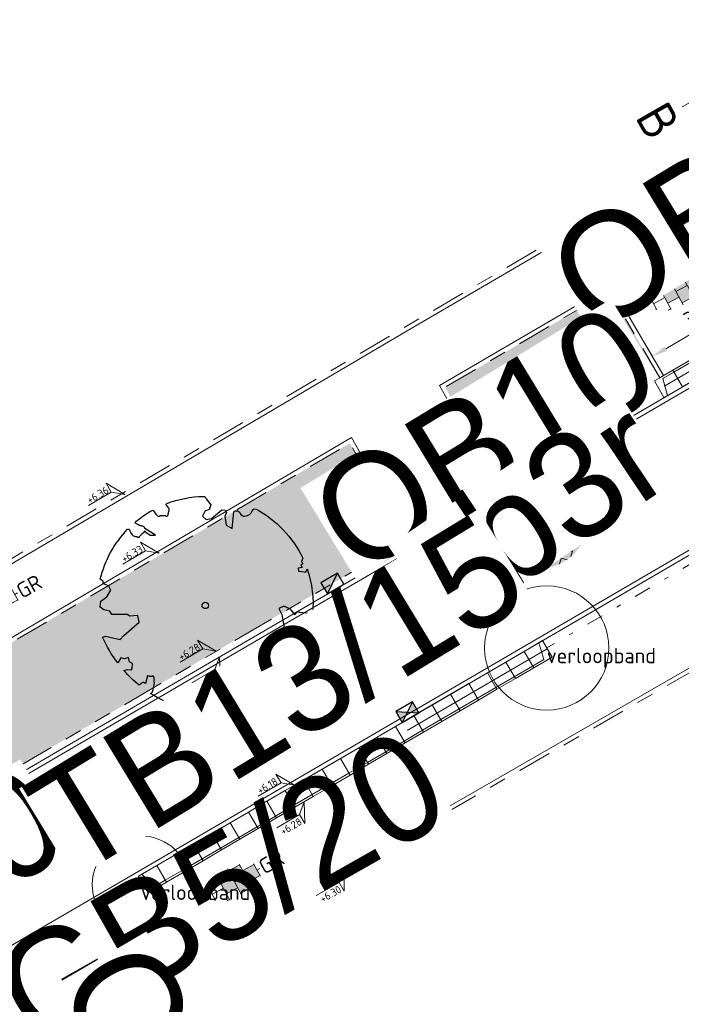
# Model space of a CAD drawing. Header units: metres. Extents: x 155090 to 155676, y 461362 to 461889.
# Tile 80 of 98: x 155313 to 155329, y 461619 to 461642. Entities that reach past the tile are written whole.
import ezdxf
from ezdxf.enums import TextEntityAlignment as Align

# ---------------------------------------------------------------- set-up
doc = ezdxf.new("R2018")
doc.units = ezdxf.units.M
for name, pattern in [('DASHDOT', [1, 0.5, -0.25, 0, -0.25]), ('VH-GELEIDEBAND', [6, 2, -2, 0, -2]), ('VH-OPSLUITBAND-SO', [10, 4, -2, 2, -2]), ('VH-TROTTOIRBAND_130-150', [15, 5, -2, 2, -2, 2, -2]), ('XX-HIDDEN', [4, 2, -2]), ('ZZ-CENTER-SO', [8, 5, -1, 1, -1])]:
    doc.linetypes.add(name, pattern=pattern)
doc.layers.get('0').update_dxf_attribs({"lineweight": 18})
doc.layers.get('Defpoints').update_dxf_attribs({"lineweight": 18})
for name, color, linetype, lineweight in [('N-WE-GR-BOOM-S', 90, 'Continuous', 25), ('N-WE-VH-KANTOPSLUITING-T18', 10, 'Continuous', 18), ('N-WE-VH-KANTOPSLUITING_GELEIDEBAND_50 200-G', 20, 'VH-GELEIDEBAND', 18), ('N-WE-VH-KANTOPSLUITING_INRIT-130 150-S', 210, 'Continuous', 18), ('N-WE-VH-KANTOPSLUITING_OPSLUITBAND_100X200-G', 150, 'VH-OPSLUITBAND-SO', 18), ('N-WE-VH-KANTOPSLUITING_TROTTOIRBAND_130 150X250-G', 210, 'VH-TROTTOIRBAND_130-150', 18), ('N-WE-VH-KANTOPSLUITING_VERLOOPBAND-S', 7, 'Continuous', 18), ('N-WE-VH-KANTOPSLUITING_VOORKANT_BAND-G', 50, 'Continuous', 18), ('N-WE-VH-KANTVERHARDING_STREKLAAG-G', 60, 'Continuous', 18), ('N-WE-VH-MATERIAAL_GRENS-G', 7, 'XX-HIDDEN', 18), ('N-WE-VH-VERHARDING_SBS-KF-KLEUR-KV-S', 7, 'Continuous', 18), ('N-WE-VH-VERHARDING_TEGEL-KLEUR-DIK-S', 7, 'Continuous', 18), ('N-WE-VH-VERHARDING_TEGEL-KLEUR-DUN-S', 7, 'Continuous', 18), ('X-XX-AL-HOOGTELABEL-S', 7, 'Continuous', 18), ('X-XX-AL-M', 7, 'Continuous', 18), ('X-XX-AL-T18', 10, 'Continuous', 18), ('X-XX-AL-VERWIJZING-DWP-S', 7, 'Continuous', 18)]:
    doc.layers.add(name, color=color, linetype=linetype, lineweight=lineweight)
doc.layers.add('N-WE-GR-Groen-A-200', color=7, linetype='Continuous', lineweight=18, true_color=0x52a500)
doc.layers.add('N-WE-RI-HWA_KOLK-S-200', color=150, linetype='Continuous', lineweight=25, true_color=0x007fff)
doc.layers.add('N-WE-VH-KANTOPSLUITING_INRIT-130 150-G', color=130, linetype='Continuous', lineweight=18, plot=False)
doc.layers.add('X-XX-AL-HULPLIJN-G', color=210, linetype='Continuous', lineweight=18, plot=False)
doc.styles.add('NLCS-ISO', font='NLCS-ISO.ttf')
doc.styles.add('NLCS-ISO-M200-T18', font='NLCS-ISO.ttf', dxfattribs={"height": 0.36})
doc.dimstyles.new('NLCS-M200-T18-PIJL_L2_H2', dxfattribs={"dimscale": 0.2, "dimtxt": 0.36, "dimasz": 1.8, "dimexe": 2, "dimexo": 2, "dimgap": 0.7, "dimtad": 1, "dimzin": 0, "dimdsep": 46, "dimtxsty": 'NLCS-ISO-M200-T18', "dimcen": 0, "dimdle": 2, "dimclrd": 256, "dimclre": 256, "dimclrt": 10, "dimazin": 0, "dimtfac": 1, "dimtofl": 0, "dimtmove": 0, "dimatfit": 3, "dimfxl": 2, "dimfxlon": 1, "dimtfill": 1, "dimtfillclr": 256, "dimtolj": 1, "dimtzin": 0, "dimlwd": -1, "dimlwe": -1, "dimarcsym": 0})

# ---------------------------------------------------------------- blocks, each defined once
blk = doc.blocks.new('*U32')
h = blk.add_hatch(color=254)
h.dxf.hatch_style = 1
edge = h.paths.add_edge_path()
edge.add_ellipse((-0.07, -0.2), major_axis=(-3.43, 0), ratio=0.525143, start_angle=0, end_angle=360)
at = {"lineweight": 9}
for p, q in [((-2.23, -0.74), (0, 1.48)), ((-2.23, 0.74), (-1.57, 1.4)), ((-0.1, 1.58), (1.48, 0)), ((0.74, 0.74), (1.4, 1.4)), ((-3.44, -0.47), (-2.97, 0)), ((-3.31, 0.34), (-1.48, -1.48)), ((-2.52, 1.03), (-1.48, 0)), ((-1.77, -1.77), (0, 0)), ((-0.74, 0.74), (1.48, -1.48)), ((0.74, -0.74), (2.46, 0.98)), ((1.06, -1.91), (2.97, 0)), ((2.23, 0.74), (3.31, -0.34)), ((-0.74, -0.74), (0.5, -1.99)), ((2.23, -0.74), (2.72, -1.24)), ((-0.52, -2), (0, -1.48))]:
    blk.add_line(p, q, dxfattribs=at)
at = {"style": 'NLCS-ISO'}
blk.add_attdef('FORMAAT', text='', height=1.8, dxfattribs=at).set_placement((-3.47, -0.22), align=Align.MIDDLE_RIGHT)
blk.add_attdef('KLEUR', text='', height=1.8, dxfattribs=at).set_placement((3.32, -0.22), align=Align.MIDDLE_LEFT)
blk = doc.blocks.new('*U50')
at = {"lineweight": 30, "flags": 106}
blk.add_attdef('OB', text='', height=0.36, dxfattribs=at).set_placement((0, 0.1), align=Align.BOTTOM_CENTER)
blk = doc.blocks.new('*U51')
at = {"lineweight": 30, "flags": 106}
blk.add_attdef('OB', text='', height=0.36, dxfattribs=at).set_placement((0, 0.1), align=Align.BOTTOM_CENTER)
blk = doc.blocks.new('*D103')
at = {"layer": 'Defpoints', "color": 0, "transparency": 16777216}
for p in [(155323.556, 461633.008), (155324.166, 461631.932), (155321.468, 461631.824)]:
    blk.add_point(p, dxfattribs=at)
at = {"layer": 'X-XX-AL-M', "transparency": 16777216}
for p, q in [((155323.969, 461632.28), (155324.363, 461631.584)), ((155322.392, 461630.926), (155323.853, 461631.755)), ((155321.881, 461631.096), (155322.276, 461630.4))]:
    blk.add_line(p, q, dxfattribs=at)
for points in [[(155323.823, 461631.807), (155323.883, 461631.703), (155324.166, 461631.932)], [(155322.362, 461630.978), (155322.421, 461630.874), (155322.078, 461630.748)]]:
    blk.add_solid(points, dxfattribs=at)
at = {"layer": 'X-XX-AL-M', "color": 10, "transparency": 16777216, "insert": (155322.964, 461631.619), "char_height": 0.36, "attachment_point": 5, "rotation": 29.5566, "style": 'NLCS-ISO-M200-T18', "bg_fill": 3, "box_fill_scale": 1.1, "bg_fill_color": 256, "bg_fill_true_color": 13158600, "bg_fill_transparency": 0}
blk.add_mtext('\\A1;2.40', dxfattribs=at)
blk = doc.blocks.new('SVH-VERLOOPBAND_TROTTOIRBAND 130 150X250 HD_GELEIDEBAND 50 200X200 HD_RECHTS_L1000-MM_DYN')
blk.add_lwpolyline([(1000, 200), (900, 200), (100, 150), (0, 150), (0, 0), (1000, 0)], close=True)
blk.add_lwpolyline([(0, 20), (100, 20), (900, 150), (1000, 150)])
blk = doc.blocks.new('*U174')
at = {"lineweight": 30, "flags": 106}
blk.add_attdef('OB', text='', height=0.36, dxfattribs=at).set_placement((0, 0.1), align=Align.BOTTOM_CENTER)
blk = doc.blocks.new('*U175')
at = {"linetype": 'Continuous', "lineweight": 0}
blk.add_lwpolyline([(0, 0.2), (0.1, 0.2), (0.9, 0.15), (1, 0.15), (1, 0), (0, 0)], close=True, dxfattribs=at)
blk.add_lwpolyline([(1, 0.02), (0.9, 0.02), (0.1, 0.15), (0, 0.15)], dxfattribs=at)
blk = doc.blocks.new('N-SVH-INRITELEMENT_130 150_200X450X500_LINKS')
for p, q in [((0, 0), (0, 0.45)), ((0, 0.45), (0.5, 0.45)), ((0.095, 0), (0.2, 0.4)), ((0.2, 0.4), (0.5, 0.4)), ((0.5, 0), (0.5, 0.45)), ((0, 0), (0.5, 0))]:
    blk.add_line(p, q)
blk = doc.blocks.new('N-SVH-INRITELEMENT_130 150_200X450X500_MIDDEN')
for p, q in [((0, 0), (0, 0.45)), ((0, 0.45), (0.5, 0.45)), ((0, 0.4), (0.5, 0.4)), ((0.5, 0), (0.5, 0.45)), ((0, 0), (0.5, 0))]:
    blk.add_line(p, q)
blk = doc.blocks.new('N-SVH-INRITELEMENT_130 150_200X450X500_RECHTS')
for p, q in [((0, 0), (0, 0.45)), ((0, 0.45), (0.5, 0.45)), ((0, 0.4), (0.3, 0.4)), ((0.3, 0.4), (0.405, 0)), ((0.5, 0), (0.5, 0.45)), ((0, 0), (0.5, 0))]:
    blk.add_line(p, q)
blk = doc.blocks.new('*U239')
for name, p in [('N-SVH-INRITELEMENT_130 150_200X450X500_LINKS', (0, 0)), ('N-SVH-INRITELEMENT_130 150_200X450X500_MIDDEN', (0.5, 0)), ('N-SVH-INRITELEMENT_130 150_200X450X500_MIDDEN', (1, 0)), ('N-SVH-INRITELEMENT_130 150_200X450X500_MIDDEN', (1.5, 0)), ('N-SVH-INRITELEMENT_130 150_200X450X500_MIDDEN', (2, 0)), ('N-SVH-INRITELEMENT_130 150_200X450X500_MIDDEN', (2.5, 0)), ('N-SVH-INRITELEMENT_130 150_200X450X500_MIDDEN', (3, 0)), ('N-SVH-INRITELEMENT_130 150_200X450X500_MIDDEN', (3.5, 0)), ('N-SVH-INRITELEMENT_130 150_200X450X500_MIDDEN', (4, 0)), ('N-SVH-INRITELEMENT_130 150_200X450X500_MIDDEN', (4.5, 0)), ('N-SVH-INRITELEMENT_130 150_200X450X500_MIDDEN', (5, 0)), ('N-SVH-INRITELEMENT_130 150_200X450X500_MIDDEN', (5.5, 0)), ('N-SVH-INRITELEMENT_130 150_200X450X500_MIDDEN', (6, 0)), ('N-SVH-INRITELEMENT_130 150_200X450X500_MIDDEN', (6.5, 0)), ('N-SVH-INRITELEMENT_130 150_200X450X500_MIDDEN', (7, 0)), ('N-SVH-INRITELEMENT_130 150_200X450X500_MIDDEN', (7.5, 0)), ('N-SVH-INRITELEMENT_130 150_200X450X500_MIDDEN', (8, 0)), ('N-SVH-INRITELEMENT_130 150_200X450X500_MIDDEN', (8.5, 0)), ('N-SVH-INRITELEMENT_130 150_200X450X500_MIDDEN', (9, 0)), ('N-SVH-INRITELEMENT_130 150_200X450X500_MIDDEN', (9.5, 0)), ('N-SVH-INRITELEMENT_130 150_200X450X500_MIDDEN', (10, 0)), ('N-SVH-INRITELEMENT_130 150_200X450X500_RECHTS', (10.5, 0))]:
    blk.add_blockref(name, p)
blk = doc.blocks.new('*U238')
h = blk.add_hatch(color=254)
h.dxf.hatch_style = 1
h.paths.add_polyline_path([(0, 0.75), (-1.5, 0.75), (-1.5, -0.75), (0, -0.75)])
h.paths.add_polyline_path([(1.5, 1.5), (0, 1.5), (0, 0), (1.5, 0)])
h.paths.add_polyline_path([(1.5, 0), (0, 0), (0, -0.75), (0, -1.5), (1.5, -1.5)])
h.paths.add_polyline_path([(3, 0.75), (1.5, 0.75), (1.5, 0), (1.5, -0.75), (3, -0.75)])
at = {"lineweight": 9}
for p, q in [((-1.84, 1.5), (-1.5, 1.5)), ((-1.5, -1.6), (-1.5, 1.6)), ((0, -1.78), (0, 1.78)), ((0, 1.5), (1.5, 1.5)), ((1.5, -1.6), (1.5, 1.6)), ((-3.08, 0.75), (-3, 0.75)), ((-3, -0.83), (-3, 0.83)), ((-3, 0), (-1.5, 0)), ((-1.5, 0.75), (0, 0.75)), ((0, 0), (1.5, 0)), ((1.5, 0.75), (3, 0.75)), ((3, -0.83), (3, 0.83)), ((3, 0), (3.39, 0)), ((-3.08, -0.75), (-3, -0.75)), ((-1.5, -0.75), (0, -0.75)), ((1.5, -0.75), (3, -0.75)), ((-1.84, -1.5), (-1.5, -1.5)), ((0, -1.5), (1.5, -1.5))]:
    blk.add_line(p, q, dxfattribs=at)
at = {"style": 'NLCS-ISO'}
blk.add_attdef('FORMAAT', text='', height=1.8, dxfattribs=at).set_placement((-3.18, 0), align=Align.MIDDLE_RIGHT)
blk.add_attdef('KLEUR', text='', height=1.8, dxfattribs=at).set_placement((3.49, 0), align=Align.MIDDLE_LEFT)
blk = doc.blocks.new('*U244')
for p, q in [((-0.946, -1.75), (-0.246, 0)), ((-0.246, 0), (0.454, -1.75)), ((24.443, -1.75), (25.143, 0)), ((25.143, 0), (25.843, -1.75)), ((0.454, -1.75), (-0.946, -1.75)), ((-0.246, -4.9), (-0.246, -1.75)), ((25.843, -1.75), (24.443, -1.75)), ((25.143, -4.9), (25.143, -1.75))]:
    blk.add_line(p, q)
at = {"linetype": 'ZZ-CENTER-SO', "ltscale": 0.5, "flags": 128}
blk.add_lwpolyline([(-0.946, 0), (25.878, 0)], dxfattribs=at)
at = {"color": 50, "lineweight": 35, "style": 'NLCS-ISO'}
for tag, p in [('DWP1', (-0.246, -5.338)), ('DWP2', (25.143, -5.338))]:
    blk.add_attdef(tag, text='', height=1.75, dxfattribs=at).set_placement(p, align=Align.TOP_CENTER)
blk = doc.blocks.new('*U250')
at = {"lineweight": 18}
for p, q in [((-2.46, 2.07), (-2.46, 4.47)), ((-2.46, 4.47), (0, 0)), ((-8.66, 2.07), (-2.46, 2.07)), ((0, 0), (-2.46, 2.07))]:
    blk.add_line(p, q, dxfattribs=at)
at = {"lineweight": 18, "style": 'NLCS-ISO'}
blk.add_attdef('...', text='', height=1.8, dxfattribs=at).set_placement((-5.56, 1.65), align=Align.BOTTOM_CENTER)
blk = doc.blocks.new('SGR-BOOM_05')
blk.add_lwpolyline([(0.433, 4.712), (0.441, 4.722), (0.45, 4.731), (0.457, 4.739), (0.465, 4.746), (0.473, 4.754), (0.48, 4.761), (0.487, 4.77), (0.494, 4.779), (0.501, 4.79), (0.508, 4.802), (0.513, 4.817), (0.516, 4.836), (0.517, 4.858), (0.515, 4.885), (0.509, 4.916), (0.475, 5.034, -0.52938), (0.529, 5.099, -0.087139), (2.218, 4.625, -0.372341), (2.284, 4.473), (2.354, 4.119), (2.18, 3.946), (1.992, 3.985), (1.767, 3.817), (1.853, 3.602), (2.086, 3.527), (2.712, 3.671), (2.864, 3.587), (2.85, 3.453), (2.707, 3.365), (2.577, 2.941), (2.743, 2.67), (3.168, 3.347, -0.504641), (3.406, 3.14, 0.331948), (3.544, 2.921, 0.282008), (3.993, 3.004), (3.957, 2.985, -0.512156), (4.163, 2.984, -0.16076), (5.094, -0.056), (4.977, -0.169), (4.976, -0.294), (4.862, -0.315), (4.876, -0.438), (4.698, -0.381), (4.644, -0.519), (4.864, -0.665), (4.933, -0.72), (5.054, -0.599, -0.106371), (4.341, -2.61), (3.705, -2.201), (3.588, -2.282), (3.512, -1.945), (3.286, -1.673), (3.024, -1.676), (3.03, -1.99), (2.83, -2.678), (2.861, -2.809), (3.005, -2.829), (3.93, -3.183, -0.236298), (-0.225, -5.013, 0.159625), (-0.347, -4.77, 0.350802), (-0.315, -4.528, -0.504641), (-0.6, -4.393), (-0.531, -4.17), (-0.647, -3.962), (-0.802, -3.978), (-0.825, -4.144), (-0.942, -4.211), (-1.08, -4.106), (-1.2, -3.475), (-1.291, -3.384), (-1.522, -3.391), (-1.586, -3.665), (-1.68, -3.694), (-1.769, -3.923), (-2.003, -3.798, 0.733583), (-1.918, -3.973, -0.861625), (-1.87, -4.128, 0.279978), (-2.043, -4.393), (-2.036, -4.403, -0.827056), (-2.208, -4.583, -0.116774), (-4.152, -2.556), (-4.114, -2.549), (-4.084, -2.541), (-4.059, -2.531), (-4.039, -2.52), (-4.024, -2.509), (-4.013, -2.498), (-4.004, -2.486), (-3.768, -2.184), (-3.762, -2.173), (-3.758, -2.163), (-3.755, -2.153), (-3.752, -2.143), (-3.748, -2.133), (-3.745, -2.123), (-3.74, -2.111), (-3.735, -2.099), (-3.729, -2.085), (-3.721, -2.071), (-3.713, -2.056), (-3.705, -2.04), (-3.697, -2.024), (-3.689, -2.007), (-3.682, -1.991), (-3.676, -1.975), (-3.671, -1.959), (-3.668, -1.944), (-3.666, -1.929), (-3.665, -1.916), (-3.666, -1.904), (-3.668, -1.893), (-3.671, -1.884), (-3.676, -1.877), (-3.682, -1.872), (-3.69, -1.869), (-3.698, -1.867), (-3.708, -1.866), (-3.718, -1.865), (-3.729, -1.864), (-3.74, -1.863), (-3.752, -1.86), (-3.764, -1.856), (-3.776, -1.85), (-3.788, -1.843), (-3.801, -1.835), (-3.813, -1.826), (-3.826, -1.816), (-3.84, -1.806), (-3.853, -1.796), (-3.866, -1.785), (-3.88, -1.774), (-3.893, -1.762), (-3.907, -1.75), (-4.15, -2.028), (-4.162, -2.015), (-4.173, -2), (-4.183, -1.984), (-4.193, -1.968), (-4.204, -1.951), (-4.219, -1.938), (-4.242, -1.928), (-4.274, -1.924), (-4.319, -1.929), (-4.379, -1.942), (-4.457, -1.967, -0.040997), (-4.791, -1.027), (-4.617, -1.057), (-4.463, -1.156), (-4.38, -1.082), (-4.281, -0.927), (-4.376, -0.782), (-4.323, -0.567), (-4.52, -0.551), (-4.652, -0.423), (-4.892, -0.58, -0.05814), (-4.988, 0.829), (-4.852, 0.802), (-4.298, 0.364), (-4.06, 0.447), (-3.128, 0.693), (-3.049, 1), (-3.409, 1.144), (-3.464, 1.261), (-4.121, 1.584), (-4.136, 1.769), (-4.358, 1.957), (-4.448, 2.14), (-4.297, 2.378), (-3.958, 2.431), (-3.65, 2.633), (-3.646, 2.84), (-3.838, 3.066), (-3.787, 3.162), (-3.863, 3.31, -0.13428), (-1.664, 4.835, -0.541727), (-1.597, 4.783), (-1.608, 4.639), (-1.605, 4.565), (-1.595, 4.508), (-1.579, 4.465), (-1.558, 4.434), (-1.535, 4.41), (-1.511, 4.392), (-1.487, 4.376), (-1.465, 4.359), (-1.446, 4.342), (-1.428, 4.325), (-1.411, 4.309), (-1.395, 4.295), (-1.38, 4.284), (-1.364, 4.276), (-1.347, 4.272), (-1.33, 4.272), (-1.312, 4.277), (-1.292, 4.285), (-1.273, 4.294), (-1.252, 4.305), (-1.232, 4.316), (-1.211, 4.327), (-1.189, 4.336), (-1.168, 4.342), (-1.147, 4.347), (-1.126, 4.35), (-1.105, 4.353), (-1.085, 4.356), (-1.066, 4.36), (-1.048, 4.365), (-1.031, 4.372), (-1.015, 4.382), (-1, 4.394), (-0.986, 4.408), (-0.973, 4.424), (-0.963, 4.324), (-0.94, 4.298), (-0.834, 4.118), (-0.611, 3.996), (-0.927, 4.508), (-0.921, 4.523), (-0.917, 4.539), (-0.915, 4.553), (-0.916, 4.568), (-0.92, 4.583), (-0.927, 4.598), (-0.938, 4.613), (-0.953, 4.629), (-0.972, 4.647), (-0.994, 4.667), (-1.02, 4.691), (-1.05, 4.719), (-1.082, 4.754), (-1.117, 4.795), (-1.199, 4.901, -0.543104), (-1.171, 4.981, -0.046766), (-0.234, 5.117, -0.385168), (-0.182, 5.074), (-0.152, 4.882), (-0.138, 4.822), (-0.121, 4.78), (-0.104, 4.753), (-0.085, 4.737), (-0.066, 4.73), (-0.047, 4.727), (-0.027, 4.726), (-0.009, 4.724), (0.009, 4.72), (0.027, 4.716), (0.044, 4.71), (0.061, 4.704), (0.077, 4.697), (0.093, 4.689), (0.109, 4.682), (0.124, 4.675), (0.139, 4.668), (0.153, 4.66), (0.167, 4.653), (0.18, 4.645), (0.191, 4.638), (0.202, 4.629), (0.211, 4.621), (0.219, 4.611), (0.225, 4.602), (0.231, 4.593), (0.236, 4.584), (0.242, 4.576), (0.247, 4.569), (0.253, 4.564), (0.26, 4.56), (0.269, 4.559), (0.278, 4.56), (0.289, 4.563), (0.3, 4.568), (0.312, 4.574), (0.324, 4.582), (0.336, 4.592), (0.348, 4.603), (0.36, 4.616), (0.371, 4.63), (0.382, 4.644), (0.393, 4.659), (0.404, 4.673), (0.414, 4.687), (0.423, 4.7)], format="xyb", close=True)
blk.add_circle((0, 0), 0.15)
blk = doc.blocks.new('*U46')
at = {"lineweight": 9}
for p, q in [((-1.84, 1.5), (-1.5, 1.5)), ((-1.5, -1.6), (-1.5, 1.6)), ((0, -1.78), (0, 1.78)), ((0, 1.5), (1.5, 1.5)), ((1.5, -1.6), (1.5, 1.6)), ((-3.08, 0.75), (-3, 0.75)), ((-3, -0.83), (-3, 0.83)), ((-3, 0), (-1.5, 0)), ((-1.5, 0.75), (0, 0.75)), ((0, 0), (1.5, 0)), ((1.5, 0.75), (3, 0.75)), ((3, -0.83), (3, 0.83)), ((3, 0), (3.39, 0)), ((-3.08, -0.75), (-3, -0.75)), ((-1.5, -0.75), (0, -0.75)), ((1.5, -0.75), (3, -0.75)), ((-1.84, -1.5), (-1.5, -1.5)), ((0, -1.5), (1.5, -1.5))]:
    blk.add_line(p, q, dxfattribs=at)
at = {"style": 'NLCS-ISO'}
blk.add_attdef('FORMAAT', text='', height=1.8, dxfattribs=at).set_placement((-3.18, 0), align=Align.MIDDLE_RIGHT)
blk.add_attdef('KLEUR', text='', height=1.8, dxfattribs=at).set_placement((3.49, 0), align=Align.MIDDLE_LEFT)
blk = doc.blocks.new('*D310')
at = {"layer": 'Defpoints', "color": 0, "transparency": 16777216}
for p in [(155330.85, 461635.747), (155330.851, 461635.745), (155328.263, 461634.234)]:
    blk.add_point(p, dxfattribs=at)
at = {"layer": 'X-XX-AL-M', "transparency": 16777216}
for p, q in [((155330.85, 461635.747), (155330.648, 461636.092)), ((155328.573, 461634.417), (155330.539, 461635.565)), ((155328.262, 461634.235), (155328.061, 461634.581))]:
    blk.add_line(p, q, dxfattribs=at)
for points in [[(155330.508, 461635.617), (155330.569, 461635.513), (155330.85, 461635.747)], [(155328.543, 461634.469), (155328.603, 461634.365), (155328.262, 461634.235)]]:
    blk.add_solid(points, dxfattribs=at)
at = {"layer": 'X-XX-AL-M', "color": 10, "transparency": 16777216, "insert": (155329.394, 461635.267), "char_height": 0.36, "attachment_point": 5, "rotation": 30.2925, "style": 'NLCS-ISO-M200-T18', "bg_fill": 3, "box_fill_scale": 1.1, "bg_fill_color": 256, "bg_fill_true_color": 13158600, "bg_fill_transparency": 0}
blk.add_mtext('\\A1;3.00', dxfattribs=at)
blk = doc.blocks.new('SRI-KOLK_TROTTOIR-SO')
blk.add_hatch(color=256).paths.add_polyline_path([(1.125, 1.5), (-1.125, 1.5), (-1.125, 0)])
blk.add_line((-1.125, 0), (1.125, 1.5))
at = {"flags": 128}
blk.add_lwpolyline([(-1.125, 0), (1.125, 0), (1.125, 1.5), (-1.125, 1.5)], close=True, dxfattribs=at)
blk = doc.blocks.new('SRI-KOLK_STRAAT-SO')
h = blk.add_hatch(color=256)
h.dxf.hatch_style = 1
h.paths.add_polyline_path([(-1.125, 1.5), (-1.125, 0), (0, 0.75)])
h.paths.add_polyline_path([(1.125, 1.5), (0, 0.75), (1.125, 0)])
for p, q in [((-1.125, 0), (1.125, 1.5)), ((1.125, 0), (-1.125, 1.5))]:
    blk.add_line(p, q)
blk.add_lwpolyline([(-1.125, 0), (1.125, 0), (1.125, 1.5), (-1.125, 1.5)], close=True)
blk = doc.blocks.new('*U235')
for name, p in [('N-SVH-INRITELEMENT_130 150_200X450X500_LINKS', (0, 0)), ('N-SVH-INRITELEMENT_130 150_200X450X500_MIDDEN', (0.5, 0)), ('N-SVH-INRITELEMENT_130 150_200X450X500_MIDDEN', (1, 0)), ('N-SVH-INRITELEMENT_130 150_200X450X500_MIDDEN', (1.5, 0)), ('N-SVH-INRITELEMENT_130 150_200X450X500_MIDDEN', (2, 0)), ('N-SVH-INRITELEMENT_130 150_200X450X500_MIDDEN', (2.5, 0)), ('N-SVH-INRITELEMENT_130 150_200X450X500_RECHTS', (3, 0))]:
    blk.add_blockref(name, p)

msp = doc.modelspace()

# ---------------------------------------------------------------- hatches: boundary and pattern name
at = {"layer": 'N-WE-GR-Groen-A-200', "true_color": 0x7fff00, "transparency": 33554585}
h = msp.add_hatch(color=70, dxfattribs=at)
h.dxf.hatch_style = 1
h.paths.add_polyline_path([(155328.457, 461633.399), (155328.305, 461633.659), (155328.435, 461633.734), (155327.247, 461635.767), (155323.386, 461633.511), (155324.669, 461631.248), (155325.385, 461631.608), (155325.472, 461631.658)])
h = msp.add_hatch(color=70, dxfattribs=at)
h.dxf.hatch_style = 1
h.paths.add_polyline_path([(155321.145, 461632.192), (155303.414, 461621.746), (155304.677, 461619.586), (155305.392, 461619.947), (155305.479, 461619.997), (155321.671, 461629.441), (155321.757, 461629.492), (155322.423, 461629.938)])

# ---------------------------------------------------------------- linework, layer by layer
at = {"layer": 'N-WE-VH-KANTOPSLUITING_GELEIDEBAND_50 200-G', "ltscale": 0.2, "flags": 128}
for points in [[(155351.782, 461642.548), (155325.775, 461627.378)], [(155322.423, 461629.938), (155324.669, 461631.248)], [(155316.273, 461621.836), (155302.747, 461613.946)]]:
    msp.add_lwpolyline(points, dxfattribs=at)
at = {"layer": 'N-WE-VH-KANTOPSLUITING_INRIT-130 150-G', "flags": 128}
msp.add_lwpolyline([(155325.788, 461627.357), (155316.286, 461621.814)], dxfattribs=at)
at = {"layer": 'N-WE-VH-KANTOPSLUITING_OPSLUITBAND_100X200-G', "ltscale": 0.2, "flags": 128}
for points in [[(155349.705, 461650.855), (155322.438, 461634.926), (155304.696, 461624.474), (155269.679, 461677.871), (155262.468, 461673.668), (155261.605, 461675.105), (155262.748, 461675.791)], [(155357.488, 461641.038), (155353.861, 461641.094), (155350.254, 461638.957), (155318.283, 461620.549), (155310.881, 461616.182), (155305.703, 461612.907), (155331.686, 461573.358), (155356.824, 461586.557), (155356.405, 461587.369)], [(155328.435, 461633.734), (155327.247, 461635.767), (155323.386, 461633.511), (155324.669, 461631.248)], [(155304.677, 461619.586), (155303.414, 461621.746), (155321.145, 461632.192), (155322.423, 461629.938)], [(155316.148, 461621.761), (155317.17, 461620.009)]]:
    msp.add_lwpolyline(points, dxfattribs=at)
at = {"layer": 'N-WE-VH-KANTOPSLUITING_TROTTOIRBAND_130 150X250-G', "ltscale": 0.2, "flags": 128}
for points in [[(155325.472, 461631.658), (155328.457, 461633.399)], [(155305.481, 461619.997), (155321.671, 461629.441)]]:
    msp.add_lwpolyline(points, dxfattribs=at)
at = {"layer": 'N-WE-VH-KANTOPSLUITING_VOORKANT_BAND-G', "ltscale": 0.2, "flags": 128}
for points in [[(155256.309, 461681.098), (155257.359, 461679.371), (155257.868, 461677.832), (155258.433, 461676.89), (155266.743, 461663.055), (155285.227, 461632.378), (155293.115, 461619.426, 0.408681), (155301.263, 461617.363), (155351.043, 461646.4, 0.428626), (155352.38, 461652.038), (155350.758, 461654.528)], [(155360.641, 461639.416), (155359.733, 461640.811, 0.399973), (155351.681, 461642.721), (155301.364, 461613.37, 0.403366), (155298.717, 461604.024), (155301.894, 461598.08), (155303.621, 461594.711), (155312.938, 461577.476), (155314.027, 461576.087), (155319.57, 461565.609), (155321.584, 461561.397, 0.054204), (155323.29, 461558.64), (155323.483, 461558.393)]]:
    msp.add_lwpolyline(points, format="xyb", dxfattribs=at)
for points in [[(155349.755, 461650.769), (155322.489, 461634.84), (155304.665, 461624.339), (155269.647, 461677.737), (155262.433, 461673.532), (155261.468, 461675.139), (155262.697, 461675.877)], [(155357.489, 461641.138), (155353.834, 461641.194), (155350.204, 461639.043), (155318.233, 461620.635), (155310.829, 461616.267), (155305.564, 461612.937), (155331.652, 461573.227), (155356.959, 461586.514), (155356.493, 461587.416)], [(155328.521, 461633.785), (155327.283, 461635.904), (155323.25, 461633.548), (155324.597, 461631.172)], [(155304.59, 461619.536), (155303.277, 461621.781), (155321.182, 461632.329), (155322.51, 461629.988)], [(155316.235, 461621.811), (155317.256, 461620.059)]]:
    msp.add_lwpolyline(points, dxfattribs=at)
at = {"layer": 'N-WE-VH-KANTVERHARDING_STREKLAAG-G', "ltscale": 0.2, "flags": 128}
for points in [[(155270.811, 461656.1), (155285.138, 461632.324), (155293.025, 461619.371, 0.408681), (155301.316, 461617.273), (155349.8, 461645.554)], [(155351.457, 461642.712), (155301.311, 461613.461, 0.403366), (155298.624, 461603.974), (155301.801, 461598.031), (155301.814, 461598.007)]]:
    msp.add_lwpolyline(points, format="xyb", dxfattribs=at)
at = {"layer": 'N-WE-VH-MATERIAAL_GRENS-G', "ltscale": 0.2, "flags": 128}
msp.add_lwpolyline([(155327.283, 461635.904), (155326.527, 461637.199)], dxfattribs=at)
at = {"layer": 'X-XX-AL-HULPLIJN-G', "flags": 128}
msp.add_lwpolyline([(155320.81, 461628.765), (155320.961, 461628.506)], dxfattribs=at)
at = {"layer": 'X-XX-AL-HULPLIJN-G'}
for centre, radius in [((155325.775, 461627.378), 1.462), ((155316.234, 461621.813), 1.147)]:
    msp.add_circle(centre, radius, dxfattribs=at)

# ---------------------------------------------------------------- block references
at = {"layer": 'N-WE-GR-BOOM-S', "xscale": 0.5, "yscale": 0.5, "zscale": 0.5, "rotation": 26.5502593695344}
msp.add_blockref('SGR-BOOM_05', (155317.745, 461628.378), dxfattribs=at)
at = {"layer": 'N-WE-RI-HWA_KOLK-S-200', "xscale": 0.2, "yscale": 0.2, "zscale": 0.2}
for name, p, rotation in [('SRI-KOLK_TROTTOIR-SO', (155320.81, 461628.765), 30.25528651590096), ('SRI-KOLK_STRAAT-SO', (155322.422, 461626.001), 210.2552864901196)]:
    msp.add_blockref(name, p, dxfattribs=dict(at, rotation=rotation))
at = {"layer": 'N-WE-VH-KANTOPSLUITING-T18'}
ref = msp.add_blockref('*U50', (155312.583, 461619.938), dxfattribs=dict(at, xscale=0.75, yscale=0.75, zscale=0.75, rotation=29.54525074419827))
lines = msp.add_mtext('GB5/20', dxfattribs={"layer": '0', "insert": (155312.546, 461620.003), "char_height": 2.5, "attachment_point": 1, "rotation": 29.5453, "bg_fill": 3, "box_fill_scale": 1, "bg_fill_color": 256, "bg_fill_transparency": 0})
ref.add_attrib('OB', '', (155312.546, 461620.003), dxfattribs={"flags": 32}).embed_mtext(lines)
ref = msp.add_blockref('*U50', (155303.642, 461618.982), dxfattribs=dict(at, xscale=0.75, yscale=0.75, zscale=0.75, rotation=30.25392203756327))
lines = msp.add_mtext('GB5/20', dxfattribs={"layer": '0', "insert": (155303.604, 461619.047), "char_height": 2.5, "attachment_point": 1, "rotation": 30.2539, "bg_fill": 3, "box_fill_scale": 1, "bg_fill_color": 256, "bg_fill_transparency": 0})
ref.add_attrib('OB', '', (155303.604, 461619.047), dxfattribs={"flags": 60}).embed_mtext(lines)
ref = msp.add_blockref('*U51', (155316.296, 461620.673), dxfattribs=dict(at, xscale=0.75, yscale=0.75, zscale=0.75, rotation=300.2552865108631))
lines = msp.add_mtext('OB10', dxfattribs={"layer": '0', "insert": (155316.361, 461620.711), "char_height": 2.5, "attachment_point": 1, "rotation": 300.2553, "bg_fill": 3, "box_fill_scale": 1, "bg_fill_color": 256, "bg_fill_transparency": 0})
ref.add_attrib('OB', '', (155316.361, 461620.711), dxfattribs={"flags": 54}).embed_mtext(lines)
at = {"layer": 'N-WE-VH-KANTOPSLUITING_INRIT-130 150-S', "rotation": 210.2552865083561}
msp.add_blockref('*U239', (155325.674, 461627.551), dxfattribs=at)
at = {"layer": 'N-WE-VH-KANTOPSLUITING_VERLOOPBAND-S', "rotation": 30.25553075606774}
msp.add_blockref('*U175', (155324.684, 461631.025), dxfattribs=at)
at = {"layer": 'N-WE-VH-KANTOPSLUITING_VERLOOPBAND-S', "xscale": 0.0009999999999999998, "yscale": 0.0009999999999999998, "zscale": 0.0009999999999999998, "rotation": 30.25605433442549}
msp.add_blockref('SVH-VERLOOPBAND_TROTTOIRBAND 130 150X250 HD_GELEIDEBAND 50 200X200 HD_RECHTS_L1000-MM_DYN', (155321.747, 461629.312), dxfattribs=at)
at = {"layer": 'N-WE-VH-VERHARDING_SBS-KF-KLEUR-KV-S', "xscale": 0.2000000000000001, "yscale": 0.2000000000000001, "zscale": 0.2000000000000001, "rotation": 29.31577118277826}
msp.add_blockref('*U32', (155325.971, 461629.75), dxfattribs=at).add_auto_attribs({'FORMAAT': 'KF', 'KLEUR': 'RD'})
at = {"layer": 'N-WE-VH-VERHARDING_TEGEL-KLEUR-DIK-S'}
ref = msp.add_blockref('*U238', (155328.814, 461635.761), dxfattribs=dict(at, xscale=0.2000000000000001, yscale=0.2000000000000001, zscale=0.2000000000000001, rotation=28.45812210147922))
ref.add_attrib('KLEUR', 'GR', dxfattribs={"layer": '0', "height": 0.36, "rotation": 28.4581, "style": 'NLCS-ISO'}).set_placement((155329.429, 461636.094), align=Align.MIDDLE_LEFT)
ref = msp.add_blockref('*U238', (155318.434, 461621.871), dxfattribs=dict(at, xscale=0.2000000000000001, yscale=0.2000000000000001, zscale=0.2000000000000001, rotation=28.45812210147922))
ref.add_attrib('KLEUR', 'GR', dxfattribs={"layer": '0', "height": 0.36, "rotation": 28.4581, "style": 'NLCS-ISO'}).set_placement((155319.048, 461622.204), align=Align.MIDDLE_LEFT)
at = {"layer": 'N-WE-VH-VERHARDING_TEGEL-KLEUR-DUN-S'}
ref = msp.add_blockref('*U46', (155312.74, 461628.348), dxfattribs=dict(at, xscale=0.2000000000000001, yscale=0.2000000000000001, zscale=0.2000000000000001, rotation=29))
ref.add_attrib('KLEUR', 'GR', dxfattribs={"layer": '0', "height": 0.36, "rotation": 29, "style": 'NLCS-ISO'}).set_placement((155313.351, 461628.687), align=Align.MIDDLE_LEFT)
at = {"layer": 'X-XX-AL-HOOGTELABEL-S', "xscale": 0.1, "yscale": 0.1, "zscale": 0.1, "rotation": 30.32345814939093}
for p, values in [((155315.853, 461630.99), {'...': '+6.36'}), ((155316.66, 461629.606), {'...': '+6.33'}), ((155318.004, 461627.302), {'...': '+6.28'}), ((155318.952, 461625.677), {'...': '+6.23'}), ((155319.843, 461624.15), {'...': '+6.18'})]:
    msp.add_blockref('*U250', p, dxfattribs=at).add_auto_attribs(values)
at = {"layer": 'X-XX-AL-HOOGTELABEL-S'}
ref = msp.add_blockref('*U250', (155318.08, 461627.173), dxfattribs=dict(at, xscale=-0.1, yscale=0.1, zscale=0.1, rotation=210.1871148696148))
ref.add_attrib('...', '+6.18', dxfattribs={"layer": '0', "lineweight": 18, "height": 0.18, "rotation": 30.1871, "style": 'NLCS-ISO'}).set_placement((155317.845, 461626.471), align=Align.BOTTOM_CENTER)
ref = msp.add_blockref('*U250', (155320.071, 461623.761), dxfattribs=dict(at, xscale=-0.1, yscale=0.1, zscale=0.1, rotation=210.1871148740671))
ref.add_attrib('...', '+6.28', dxfattribs={"layer": '0', "lineweight": 18, "height": 0.18, "rotation": 30.1871, "style": 'NLCS-ISO'}).set_placement((155319.835, 461623.059), align=Align.BOTTOM_CENTER)
ref = msp.add_blockref('*U250', (155321, 461622.168), dxfattribs=dict(at, xscale=-0.1, yscale=0.1, zscale=0.1, rotation=210.1871148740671))
ref.add_attrib('...', '+6.30', dxfattribs={"layer": '0', "lineweight": 18, "height": 0.18, "rotation": 30.1871, "style": 'NLCS-ISO'}).set_placement((155320.765, 461621.466), align=Align.BOTTOM_CENTER)
at = {"layer": 'X-XX-AL-VERWIJZING-DWP-S', "linetype": 'DASHDOT', "ltscale": 0.1, "xscale": 0.5, "yscale": 0.5, "zscale": 0.5, "rotation": 299.8536516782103}
msp.add_blockref('*U244', (155331.149, 461641.214), dxfattribs=at).add_auto_attribs({'DWP1': 'B', 'DWP2': 'B'})

# ---------------------------------------------------------------- texts
at = {"layer": 'X-XX-AL-HULPLIJN-G', "char_height": 0.36, "attachment_point": 1, "style": 'NLCS-ISO-M200-T18'}
for insert in [(155325.775, 461627.378), (155316.235, 461621.811)]:
    msp.add_mtext_dynamic_manual_height_columns('verloopband', width=1.53131, gutter_width=1.8, heights=[0], dxfattribs=dict(at, insert=insert))
at = {"layer": 'X-XX-AL-T18', "style": 'NLCS-ISO-M200-T18'}
msp.add_text('Hertenstraat', height=0.36, rotation=29.8, dxfattribs=at).set_placement((155323.4, 461627.791), align=Align.MIDDLE)

# ---------------------------------------------------------------- next in the draw order: dimensions: what is measured, and where the dimension line sits
at = {"layer": 'X-XX-AL-M'}
dim = msp.add_aligned_dim(p1=(155328.263, 461634.234), p2=(155330.851, 461635.745), distance=0.002, dimstyle='NLCS-M200-T18-PIJL_L2_H2', override={"dimtxsty": 'NLCS-ISO-M200-T18', "dimtfill": 1}, dxfattribs=at)
dim.commit()
dim.dimension.update_dxf_attribs({"geometry": '*D310', "text_midpoint": (155329.394, 461635.267)})
dim = msp.add_aligned_dim(p1=(155321.468, 461631.824), p2=(155323.556, 461633.008), distance=-1.237, dimstyle='NLCS-M200-T18-PIJL_L2_H2', dxfattribs=at)
dim.commit()
dim.dimension.update_dxf_attribs({"geometry": '*D103', "text_midpoint": (155322.964, 461631.619)})

# ---------------------------------------------------------------- next in the draw order: linework, layer by layer
at = {"layer": 'N-WE-VH-KANTOPSLUITING_INRIT-130 150-G', "flags": 128}
msp.add_lwpolyline([(155328.419, 461633.464), (155331.442, 461635.228)], dxfattribs=at)

# ---------------------------------------------------------------- next in the draw order: block references
at = {"layer": 'N-WE-VH-KANTOPSLUITING-T18'}
ref = msp.add_blockref('*U51', (155325.617, 461636.744), dxfattribs=dict(at, xscale=0.75, yscale=0.75, zscale=0.75, rotation=31.31469829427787))
lines = msp.add_mtext('OB10', dxfattribs={"layer": '0', "insert": (155325.578, 461636.808), "char_height": 2.5, "attachment_point": 1, "rotation": 31.3147, "bg_fill": 3, "box_fill_scale": 1, "bg_fill_color": 256, "bg_fill_transparency": 0})
ref.add_attrib('OB', '', (155325.578, 461636.808), dxfattribs={"flags": 22}).embed_mtext(lines)
ref = msp.add_blockref('*U51', (155320.022, 461631.077), dxfattribs=dict(at, xscale=0.75, yscale=0.75, zscale=0.75, rotation=31.31469829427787))
lines = msp.add_mtext('OB10', dxfattribs={"layer": '0', "insert": (155319.983, 461631.141), "char_height": 2.5, "attachment_point": 1, "rotation": 31.3147, "bg_fill": 3, "box_fill_scale": 1, "bg_fill_color": 256, "bg_fill_transparency": 0})
ref.add_attrib('OB', '', (155319.983, 461631.141), dxfattribs={"flags": 22}).embed_mtext(lines)
ref = msp.add_blockref('*U174', (155322.09, 461629.715), dxfattribs=dict(at, xscale=0.75, yscale=0.75, zscale=0.75, rotation=33.83238870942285))
lines = msp.add_mtext('vb3r', dxfattribs={"layer": '0', "insert": (155322.048, 461629.777), "char_height": 2.5, "attachment_point": 1, "rotation": 33.8324, "bg_fill": 3, "box_fill_scale": 1, "bg_fill_color": 256, "bg_fill_transparency": 0})
ref.add_attrib('OB', '', (155322.048, 461629.777), dxfattribs={"flags": 8}).embed_mtext(lines)
ref = msp.add_blockref('*U51', (155313.407, 461624.01), dxfattribs=dict(at, xscale=0.75, yscale=0.75, zscale=0.75, rotation=31.31469829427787))
lines = msp.add_mtext('TB13/15', dxfattribs={"layer": '0', "insert": (155313.368, 461624.074), "char_height": 2.5, "attachment_point": 1, "rotation": 31.3147, "bg_fill": 3, "box_fill_scale": 1, "bg_fill_color": 256, "bg_fill_transparency": 0})
ref.add_attrib('OB', '', (155313.368, 461624.074), dxfattribs={"flags": 22}).embed_mtext(lines)
at = {"layer": 'N-WE-VH-KANTOPSLUITING_INRIT-130 150-S', "rotation": 30.25528650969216}
msp.add_blockref('*U235', (155328.532, 461633.27), dxfattribs=at)

doc.saveas('drawing.dxf')
